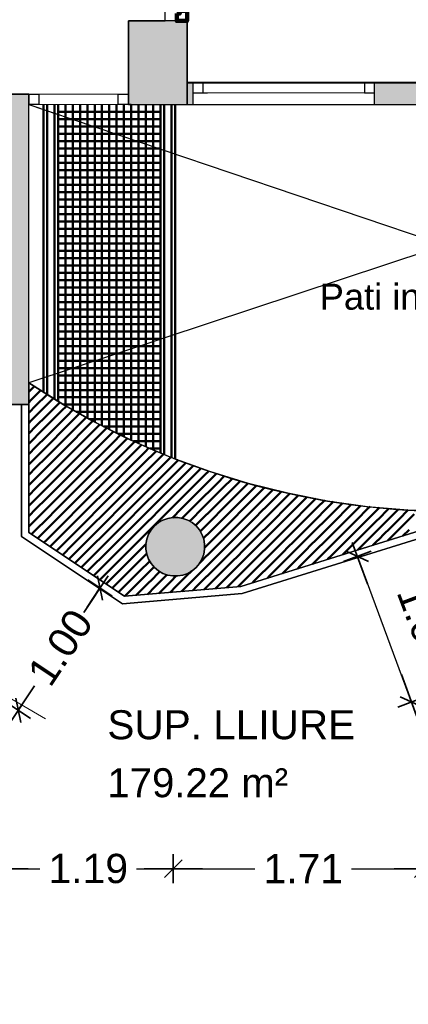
# Model space of a CAD drawing. Header units: metres. Extents: x -1 to 441, y -6 to 31.
# Tile 15 of 24: x 409.69 to 412.34, y 18.02 to 24.74. Entities that reach past the tile are written whole.
import ezdxf

# ---------------------------------------------------------------- set-up
doc = ezdxf.new("R2010")
doc.units = ezdxf.units.M
doc.header["$PDMODE"] = 65
for name, pattern in [('CONTINUA', [0]), ('PUNKT', [6.35, 0, -6.35]), ('VERDECKT', [9.525, 6.35, -3.175])]:
    doc.linetypes.add(name, pattern=pattern)
for name, color, linetype, lineweight in [('3D P4 MURS', 7, 'CONTINUA', 25), ('3D P4 MURS NOUS', 7, 'CONTINUA', 25), ('3D P4 PILAR', 7, 'CONTINUA', 25), ('P4  SUPERFICI LLIURE', 7, 'CONTINUA', 25), ('P4 COTES', 7, 'CONTINUA', 25), ('P4 ESCALES 2D', 7, 'CONTINUA', 25), ('P4 LOCAL', 7, 'CONTINUA', 25), ('P4 MOBLES', 7, 'CONTINUA', 25), ('P4 TEXT', 7, 'CONTINUA', 25)]:
    doc.layers.add(name, color=color, linetype=linetype, lineweight=lineweight)
doc.styles.add('ARIAL', font='arial.ttf')
doc.dimstyles.new('DIMSTYLE_3', dxfattribs={"dimtxt": 0.2, "dimasz": 0.2, "dimexe": 0, "dimexo": 1e-06, "dimgap": 0.1, "dimtad": 0, "dimrnd": 0.005, "dimzin": 4, "dimdsep": 46, "dimtxsty": 'ARIAL', "dimblk1": 'ALL_ML_STRICH', "dimblk2": 'ALL_ML_STRICH', "dimsah": 1, "dimcen": 0, "dimse1": 1, "dimse2": 1, "dimclrd": 2, "dimclre": 2, "dimclrt": 2, "dimadec": 0, "dimazin": 0, "dimtfac": 1, "dimtdec": 0, "dimtix": 1, "dimtmove": 2, "dimatfit": 3, "dimfxl": 0, "dimtzin": 0, "dimlwd": 0, "dimlwe": 35, "dimarcsym": 0})
doc.dimstyles.new('DIMSTYLE_5', dxfattribs={"dimtxt": 0.2, "dimasz": 0.2, "dimexe": 0, "dimexo": 1e-06, "dimgap": 0.1, "dimtad": 2, "dimrnd": 0.005, "dimzin": 4, "dimdsep": 46, "dimtxsty": 'ARIAL', "dimblk1": 'ALL_ML_STRICH', "dimblk2": 'ALL_ML_STRICH', "dimsah": 1, "dimcen": 0, "dimse1": 1, "dimse2": 1, "dimclrd": 2, "dimclre": 2, "dimclrt": 2, "dimadec": 0, "dimazin": 0, "dimtfac": 1, "dimtdec": 0, "dimtix": 1, "dimtmove": 2, "dimatfit": 3, "dimfxl": 0, "dimtzin": 0, "dimlwd": 0, "dimlwe": 35, "dimarcsym": 0})

# ---------------------------------------------------------------- blocks, each defined once
blk = doc.blocks.new('_CLOSEDFILLED')
at = {"color": 0, "linetype": 'ByBlock', "lineweight": -2}
blk.add_solid([(-1, 0), (0, 0), (-1, 0)], dxfattribs=at)
blk = doc.blocks.new('TRAMA_0')
at = {"layer": 'P4 MOBLES', "color": 202, "linetype": 'CONTINUA', "lineweight": 50, "transparency": 33554687}
for p, q in [((409.747, 22.1959), (409.7862, 22.2351)), ((409.7614, 22.1396), (409.8298, 22.208)), ((409.747, 22.1252), (409.7613, 22.1395)), ((409.7967, 22.1042), (409.8674, 22.1749)), ((409.8321, 22.0689), (409.9027, 22.1395)), ((409.8674, 22.1749), (409.8721, 22.1796)), ((409.8728, 22.1803), (409.8734, 22.1809)), ((409.9028, 22.1396), (409.917, 22.1538)), ((409.9382, 22.1042), (409.9606, 22.1267)), ((409.747, 22.0545), (409.7967, 22.1042)), ((409.7614, 21.9982), (409.832, 22.0688)), ((409.8674, 22.0335), (409.9381, 22.1042)), ((409.9028, 21.9982), (409.9734, 22.0688)), ((409.9735, 22.0689), (410.0042, 22.0996)), ((410.0089, 22.0335), (410.0486, 22.0732)), ((409.747, 21.9838), (409.7613, 21.9981)), ((409.7967, 21.9628), (409.8674, 22.0334)), ((409.8321, 21.9275), (409.9027, 21.9981)), ((409.9382, 21.9628), (410.0088, 22.0334)), ((409.9735, 21.9275), (410.0442, 21.9981)), ((410.0442, 21.9982), (410.0946, 22.0486)), ((410.0796, 21.9628), (410.1407, 22.0239)), ((410.1149, 21.9275), (410.1856, 21.9981)), ((410.1856, 21.9982), (410.1867, 21.9993)), ((409.747, 21.9131), (409.7967, 21.9627)), ((409.7614, 21.8567), (409.832, 21.9274)), ((409.8674, 21.8921), (409.9381, 21.9627)), ((409.9028, 21.8567), (409.9734, 21.9274)), ((410.0089, 21.8921), (410.0795, 21.9627)), ((410.0442, 21.8567), (410.1149, 21.9274)), ((410.1503, 21.8921), (410.2209, 21.9627)), ((410.1856, 21.8567), (410.2563, 21.9274)), ((410.221, 21.9628), (410.2328, 21.9746)), ((410.2564, 21.9275), (410.2788, 21.9499)), ((410.2917, 21.8921), (410.3249, 21.9253)), ((409.747, 21.8423), (409.7613, 21.8567)), ((409.7967, 21.8214), (409.8674, 21.892)), ((409.8321, 21.786), (409.9027, 21.8567)), ((409.9382, 21.8214), (410.0088, 21.892)), ((409.9735, 21.786), (410.0442, 21.8567)), ((410.0796, 21.8214), (410.1502, 21.892)), ((410.1149, 21.786), (410.1856, 21.8567)), ((410.221, 21.8214), (410.2916, 21.892)), ((410.2564, 21.786), (410.327, 21.8567)), ((410.3271, 21.8567), (410.3731, 21.9028)), ((410.3624, 21.8214), (410.4217, 21.8807)), ((410.3978, 21.786), (410.4684, 21.8567)), ((410.4685, 21.8567), (410.4703, 21.8586)), ((409.747, 21.7716), (409.7967, 21.8213)), ((409.7614, 21.7153), (409.832, 21.786)), ((409.8674, 21.7507), (409.9381, 21.8213)), ((409.9028, 21.7153), (409.9734, 21.786)), ((410.0089, 21.7507), (410.0795, 21.8213)), ((410.0442, 21.7153), (410.1149, 21.786)), ((410.1503, 21.7507), (410.2209, 21.8213)), ((410.1856, 21.7153), (410.2563, 21.786)), ((410.2917, 21.7507), (410.3623, 21.8213)), ((410.3271, 21.7153), (410.3977, 21.786)), ((410.4331, 21.7507), (410.5038, 21.8213)), ((410.4685, 21.7153), (410.5391, 21.786)), ((410.5038, 21.8214), (410.5189, 21.8365)), ((410.5392, 21.786), (410.5675, 21.8143)), ((410.5746, 21.7507), (410.6161, 21.7922)), ((409.747, 21.7009), (409.7613, 21.7152)), ((409.7967, 21.68), (409.8674, 21.7506)), ((409.8321, 21.6446), (409.9027, 21.7152)), ((409.9382, 21.68), (410.0088, 21.7506)), ((409.9735, 21.6446), (410.0442, 21.7152)), ((410.0796, 21.68), (410.1502, 21.7506)), ((410.1149, 21.6446), (410.1856, 21.7152)), ((410.221, 21.68), (410.2916, 21.7506)), ((410.2564, 21.6446), (410.327, 21.7152)), ((410.3624, 21.68), (410.4331, 21.7506)), ((410.3978, 21.6446), (410.4684, 21.7152)), ((410.5038, 21.68), (410.5745, 21.7506)), ((410.5392, 21.6446), (410.6098, 21.7152)), ((410.6099, 21.7153), (410.6661, 21.7715)), ((410.6453, 21.68), (410.7159, 21.7506)), ((410.6806, 21.6446), (410.7513, 21.7152)), ((410.716, 21.7507), (410.7174, 21.7521)), ((410.7513, 21.7153), (410.7686, 21.7326)), ((409.747, 21.6302), (409.7967, 21.6799)), ((409.8674, 21.6093), (409.9381, 21.6799)), ((410.0089, 21.6093), (410.0795, 21.6799)), ((410.1503, 21.6093), (410.2209, 21.6799)), ((410.2917, 21.6093), (410.3623, 21.6799)), ((410.4331, 21.6093), (410.5038, 21.6799)), ((410.5746, 21.6093), (410.6452, 21.6799)), ((410.716, 21.6093), (410.7866, 21.6799)), ((410.7867, 21.68), (410.8199, 21.7132)), ((410.822, 21.6446), (410.8712, 21.6937)), ((410.8574, 21.6093), (410.9224, 21.6743)), ((410.9635, 21.6446), (410.9748, 21.6559)), ((409.7614, 21.5739), (409.832, 21.6445)), ((409.7967, 21.5385), (409.8674, 21.6092)), ((409.9028, 21.5739), (409.9734, 21.6445)), ((409.9382, 21.5385), (410.0088, 21.6092)), ((410.0442, 21.5739), (410.1149, 21.6445)), ((410.0796, 21.5385), (410.1502, 21.6092)), ((410.1856, 21.5739), (410.2563, 21.6445)), ((410.221, 21.5385), (410.2916, 21.6092)), ((410.3271, 21.5739), (410.3977, 21.6445)), ((410.3624, 21.5385), (410.4331, 21.6092)), ((410.4685, 21.5739), (410.5391, 21.6445)), ((410.5038, 21.5385), (410.5745, 21.6092)), ((410.6099, 21.5739), (410.6805, 21.6445)), ((410.6453, 21.5385), (410.7159, 21.6092)), ((410.7513, 21.5739), (410.822, 21.6445)), ((410.7867, 21.5385), (410.8573, 21.6092)), ((410.8928, 21.5739), (410.9634, 21.6445)), ((410.9281, 21.5385), (410.9987, 21.6092)), ((410.9988, 21.6093), (411.0289, 21.6393)), ((411.0342, 21.5739), (411.083, 21.6227)), ((411.0695, 21.5385), (411.137, 21.6061)), ((411.1756, 21.5739), (411.1911, 21.5894)), ((409.747, 21.5595), (409.7613, 21.5738)), ((409.747, 21.4888), (409.7967, 21.5385)), ((409.8321, 21.5032), (409.9027, 21.5738)), ((409.8674, 21.4678), (409.9381, 21.5385)), ((409.9735, 21.5032), (410.0442, 21.5738)), ((410.0089, 21.4678), (410.0795, 21.5385)), ((410.1149, 21.5032), (410.1856, 21.5738)), ((410.1503, 21.4678), (410.2209, 21.5385)), ((410.2564, 21.5032), (410.327, 21.5738)), ((410.2917, 21.4678), (410.3623, 21.5385)), ((410.3978, 21.5032), (410.4684, 21.5738)), ((410.4331, 21.4678), (410.5038, 21.5385)), ((410.5392, 21.5032), (410.6098, 21.5738)), ((410.5746, 21.4678), (410.6452, 21.5385)), ((410.6806, 21.5032), (410.7513, 21.5738)), ((410.716, 21.4678), (410.7866, 21.5385)), ((410.822, 21.5032), (410.8927, 21.5738)), ((410.8574, 21.4678), (410.928, 21.5385)), ((410.9635, 21.5032), (411.0341, 21.5738)), ((410.9988, 21.4678), (411.0695, 21.5385)), ((411.1049, 21.5032), (411.1755, 21.5738)), ((411.1402, 21.4678), (411.2109, 21.5385)), ((411.2109, 21.5385), (411.2452, 21.5728)), ((411.2463, 21.5032), (411.3006, 21.5575)), ((411.2817, 21.4678), (411.3523, 21.5385)), ((411.3524, 21.5385), (411.3577, 21.5439)), ((411.3877, 21.5032), (411.4148, 21.5303)), ((411.4231, 21.4678), (411.4719, 21.5167)), ((409.7614, 21.4325), (409.832, 21.5031)), ((409.7967, 21.3971), (409.8674, 21.4678)), ((409.9028, 21.4325), (409.9734, 21.5031)), ((409.9382, 21.3971), (410.0088, 21.4678)), ((410.0442, 21.4325), (410.1149, 21.5031)), ((410.0796, 21.3971), (410.1502, 21.4678)), ((410.1856, 21.4325), (410.2563, 21.5031)), ((410.221, 21.3971), (410.2916, 21.4678)), ((410.3271, 21.4325), (410.3977, 21.5031)), ((410.3624, 21.3971), (410.4331, 21.4678)), ((410.4685, 21.4325), (410.5391, 21.5031)), ((410.5038, 21.3971), (410.5745, 21.4678)), ((410.6099, 21.4325), (410.6805, 21.5031)), ((410.6453, 21.3971), (410.7159, 21.4678)), ((410.7513, 21.4325), (410.822, 21.5031)), ((410.7867, 21.3971), (410.8573, 21.4678)), ((410.8928, 21.4325), (410.9634, 21.5031)), ((410.9281, 21.3971), (410.9987, 21.4678)), ((411.0342, 21.4325), (411.1048, 21.5031)), ((411.0695, 21.3971), (411.1402, 21.4678)), ((411.1756, 21.4325), (411.2462, 21.5031)), ((411.2109, 21.3971), (411.2816, 21.4678)), ((411.317, 21.4325), (411.3877, 21.5031)), ((411.3524, 21.3971), (411.423, 21.4678)), ((411.4584, 21.4325), (411.529, 21.5031)), ((411.4938, 21.3971), (411.5644, 21.4678)), ((411.5645, 21.4678), (411.5862, 21.4895)), ((411.5999, 21.4325), (411.6455, 21.4781)), ((411.6352, 21.3971), (411.7059, 21.4678)), ((411.7413, 21.4325), (411.7663, 21.4575)), ((411.7766, 21.3971), (411.8267, 21.4472)), ((409.747, 21.4181), (409.7613, 21.4324)), ((409.747, 21.3474), (409.7967, 21.3971)), ((409.8321, 21.3618), (409.9027, 21.4324)), ((409.8674, 21.3264), (409.9381, 21.3971)), ((409.9735, 21.3618), (410.0442, 21.4324)), ((410.0089, 21.3264), (410.0795, 21.3971)), ((410.1149, 21.3618), (410.1856, 21.4324)), ((410.1503, 21.3264), (410.2209, 21.3971)), ((410.2564, 21.3618), (410.327, 21.4324)), ((410.2917, 21.3264), (410.3623, 21.3971)), ((410.3978, 21.3618), (410.4684, 21.4324)), ((410.4331, 21.3264), (410.5038, 21.3971)), ((410.5392, 21.3618), (410.6098, 21.4324)), ((410.5746, 21.3264), (410.6452, 21.3971)), ((410.6806, 21.3618), (410.7513, 21.4324)), ((410.7273, 21.3377), (410.7866, 21.3971)), ((410.822, 21.3618), (410.8927, 21.4324)), ((410.8574, 21.3264), (410.928, 21.3971)), ((410.9635, 21.3618), (411.0341, 21.4324)), ((410.9988, 21.3264), (411.0695, 21.3971)), ((411.1049, 21.3618), (411.1755, 21.4324)), ((411.1402, 21.3264), (411.2109, 21.3971)), ((411.2463, 21.3618), (411.3169, 21.4324)), ((411.2817, 21.3264), (411.3523, 21.3971)), ((411.3877, 21.3618), (411.4584, 21.4324)), ((411.4231, 21.3264), (411.4937, 21.3971)), ((411.5291, 21.3618), (411.5998, 21.4324)), ((411.5645, 21.3264), (411.6351, 21.3971)), ((411.6706, 21.3618), (411.7412, 21.4324)), ((411.7059, 21.3264), (411.7766, 21.3971)), ((411.812, 21.3618), (411.8826, 21.4324)), ((411.8473, 21.3264), (411.918, 21.3971)), ((411.8827, 21.4325), (411.8871, 21.4368)), ((411.9181, 21.3971), (411.9481, 21.4271)), ((411.9534, 21.3618), (412.012, 21.4204)), ((411.9888, 21.3264), (412.0594, 21.3971)), ((412.0595, 21.3971), (412.076, 21.4137)), ((412.0948, 21.3618), (412.14, 21.407)), ((412.1302, 21.3264), (412.2008, 21.3971)), ((412.2009, 21.3971), (412.204, 21.4002)), ((412.2363, 21.3618), (412.268, 21.3935)), ((412.2716, 21.3264), (412.3357, 21.3905)), ((409.7614, 21.2911), (409.832, 21.3617)), ((409.7967, 21.2557), (409.8674, 21.3263)), ((409.9028, 21.2911), (409.9734, 21.3617)), ((409.9382, 21.2557), (410.0088, 21.3263)), ((410.0442, 21.2911), (410.1149, 21.3617)), ((410.0796, 21.2557), (410.1502, 21.3263)), ((410.1856, 21.2911), (410.2563, 21.3617)), ((410.221, 21.2557), (410.2916, 21.3263)), ((410.3271, 21.2911), (410.3977, 21.3617)), ((410.3624, 21.2557), (410.4331, 21.3263)), ((410.4685, 21.2911), (410.5391, 21.3617)), ((410.5038, 21.2557), (410.5745, 21.3263)), ((410.6099, 21.2911), (410.6805, 21.3617)), ((410.7935, 21.3333), (410.822, 21.3617)), ((410.8447, 21.3137), (410.8573, 21.3263)), ((410.8928, 21.2911), (410.9634, 21.3617)), ((410.9281, 21.2557), (410.9987, 21.3263)), ((411.0342, 21.2911), (411.1048, 21.3617)), ((411.0695, 21.2557), (411.1402, 21.3263)), ((411.1756, 21.2911), (411.2462, 21.3617)), ((411.2109, 21.2557), (411.2816, 21.3263)), ((411.317, 21.2911), (411.3877, 21.3617)), ((411.3524, 21.2557), (411.423, 21.3263)), ((411.4584, 21.2911), (411.5291, 21.3617)), ((411.4938, 21.2557), (411.5644, 21.3263)), ((411.5999, 21.2911), (411.6705, 21.3617)), ((411.6352, 21.2557), (411.7059, 21.3263)), ((411.7413, 21.2911), (411.8119, 21.3617)), ((411.7766, 21.2557), (411.8473, 21.3263)), ((411.8827, 21.2911), (411.9533, 21.3617)), ((411.9181, 21.2557), (411.9887, 21.3263)), ((412.0241, 21.2911), (412.0948, 21.3617)), ((412.0595, 21.2557), (412.1301, 21.3263)), ((412.1655, 21.2911), (412.2362, 21.3617)), ((412.2009, 21.2557), (412.2715, 21.3263)), ((412.307, 21.2911), (412.3776, 21.3617)), ((409.747, 21.2767), (409.7613, 21.291)), ((409.7652, 21.2242), (409.7967, 21.2556)), ((409.8321, 21.2203), (409.9027, 21.291)), ((409.8674, 21.185), (409.9381, 21.2556)), ((409.9735, 21.2203), (410.0442, 21.291)), ((410.0089, 21.185), (410.0795, 21.2556)), ((410.1149, 21.2203), (410.1856, 21.291)), ((410.1503, 21.185), (410.2209, 21.2556)), ((410.2564, 21.2203), (410.327, 21.291)), ((410.2917, 21.185), (410.3623, 21.2556)), ((410.3978, 21.2203), (410.4684, 21.291)), ((410.4331, 21.185), (410.5038, 21.2556)), ((410.5392, 21.2203), (410.6098, 21.291)), ((410.885, 21.2833), (410.8927, 21.291)), ((410.9168, 21.2444), (410.928, 21.2556)), ((410.9635, 21.2203), (411.0341, 21.291)), ((410.9988, 21.185), (411.0695, 21.2556)), ((411.1049, 21.2203), (411.1755, 21.291)), ((411.1402, 21.185), (411.2109, 21.2556)), ((411.2463, 21.2203), (411.3169, 21.291)), ((411.2817, 21.185), (411.3523, 21.2556)), ((411.3877, 21.2203), (411.4584, 21.291)), ((411.4231, 21.185), (411.4937, 21.2556)), ((411.5291, 21.2203), (411.5998, 21.291)), ((411.5645, 21.185), (411.6351, 21.2556)), ((411.6706, 21.2203), (411.7412, 21.291)), ((411.7059, 21.185), (411.7766, 21.2556)), ((411.812, 21.2203), (411.8826, 21.291)), ((411.8473, 21.185), (411.918, 21.2556)), ((411.9534, 21.2203), (412.0241, 21.291)), ((412.0948, 21.2203), (412.1655, 21.291)), ((412.2999, 21.2132), (412.3422, 21.2556)), ((409.8076, 21.1959), (409.832, 21.2203)), ((409.85, 21.1676), (409.8674, 21.1849)), ((409.9028, 21.1496), (409.9734, 21.2203)), ((409.9382, 21.1143), (410.0088, 21.1849)), ((410.0442, 21.1496), (410.1149, 21.2203)), ((410.0796, 21.1143), (410.1502, 21.1849)), ((410.1856, 21.1496), (410.2563, 21.2203)), ((410.221, 21.1143), (410.2916, 21.1849)), ((410.3271, 21.1496), (410.3977, 21.2203)), ((410.3624, 21.1143), (410.4331, 21.1849)), ((410.4685, 21.1496), (410.5391, 21.2203)), ((410.9383, 21.1952), (410.9634, 21.2203)), ((410.9464, 21.1326), (410.9987, 21.1849)), ((411.0342, 21.1496), (411.1048, 21.2203)), ((411.0695, 21.1143), (411.1402, 21.1849)), ((411.1756, 21.1496), (411.2462, 21.2203)), ((411.2109, 21.1143), (411.2816, 21.1849)), ((411.317, 21.1496), (411.3877, 21.2203)), ((411.3524, 21.1143), (411.423, 21.1849)), ((411.4584, 21.1496), (411.5291, 21.2203)), ((411.5999, 21.1496), (411.6705, 21.2203)), ((411.9181, 21.1143), (411.9887, 21.1849)), ((412.0945, 21.1493), (412.1301, 21.1849)), ((412.1972, 21.1813), (412.2362, 21.2203)), ((409.8924, 21.1393), (409.9027, 21.1496)), ((409.9348, 21.111), (409.9381, 21.1142)), ((409.9773, 21.0827), (410.0442, 21.1496)), ((410.0197, 21.0544), (410.0795, 21.1142)), ((410.1149, 21.0789), (410.1856, 21.1496)), ((410.1503, 21.0436), (410.2209, 21.1142)), ((410.2564, 21.0789), (410.327, 21.1496)), ((410.2917, 21.0436), (410.3623, 21.1142)), ((410.3978, 21.0789), (410.4684, 21.1496)), ((410.4331, 21.0436), (410.5038, 21.1142)), ((410.5038, 21.1143), (410.5487, 21.1591)), ((410.9635, 21.0789), (411.0341, 21.1496)), ((411.1049, 21.0789), (411.1755, 21.1496)), ((411.4231, 21.0436), (411.4937, 21.1142)), ((411.5645, 21.0436), (411.6351, 21.1142)), ((411.6706, 21.0789), (411.7412, 21.1496)), ((411.7059, 21.0436), (411.7766, 21.1142)), ((411.812, 21.0789), (411.8826, 21.1496)), ((411.8891, 21.0853), (411.918, 21.1142)), ((411.9918, 21.1173), (412.0241, 21.1496)), ((410.0621, 21.0261), (410.1149, 21.0789)), ((410.1045, 20.9978), (410.1502, 21.0435)), ((410.1856, 21.0082), (410.2563, 21.0789)), ((410.221, 20.9729), (410.2916, 21.0435)), ((410.3271, 21.0082), (410.3977, 21.0789)), ((410.3624, 20.9729), (410.4331, 21.0435)), ((410.4685, 21.0082), (410.5391, 21.0789)), ((410.5392, 21.0789), (410.5532, 21.0929)), ((410.9281, 20.9729), (410.9987, 21.0435)), ((411.0695, 20.9729), (411.1402, 21.0435)), ((411.1756, 21.0082), (411.2462, 21.0789)), ((411.2109, 20.9729), (411.2816, 21.0435)), ((411.317, 21.0082), (411.3877, 21.0789)), ((411.3524, 20.9729), (411.423, 21.0435)), ((411.4584, 21.0082), (411.5291, 21.0789)), ((411.4938, 20.9729), (411.5644, 21.0435)), ((411.5999, 21.0082), (411.6705, 21.0789)), ((411.6838, 21.0214), (411.7059, 21.0435)), ((411.7864, 21.0534), (411.8119, 21.0789)), ((410.1469, 20.9694), (410.1856, 21.0081)), ((410.2564, 20.9375), (410.327, 21.0081)), ((410.3978, 20.9375), (410.4684, 21.0081)), ((410.5038, 20.9729), (410.5727, 21.0417)), ((410.5392, 20.9375), (410.6032, 21.0015)), ((410.9635, 20.9375), (411.0341, 21.0081)), ((411.1049, 20.9375), (411.1755, 21.0081)), ((411.2463, 20.9375), (411.3169, 21.0081)), ((411.3877, 20.9375), (411.4584, 21.0081)), ((411.5811, 20.9894), (411.5998, 21.0081)), ((410.1893, 20.9411), (410.2209, 20.9728)), ((410.2317, 20.9128), (410.2563, 20.9374)), ((410.2917, 20.9021), (410.3623, 20.9728)), ((410.3271, 20.8668), (410.3977, 20.9374)), ((410.4331, 20.9021), (410.5038, 20.9728)), ((410.4685, 20.8668), (410.5391, 20.9374)), ((410.5746, 20.9021), (410.6421, 20.9697)), ((410.6099, 20.8668), (410.6805, 20.9374)), ((410.6806, 20.9375), (410.6912, 20.9481)), ((410.716, 20.9021), (410.7539, 20.9401)), ((410.7513, 20.8668), (410.822, 20.9374)), ((410.822, 20.9375), (410.8597, 20.9751)), ((410.8574, 20.9021), (410.928, 20.9728)), ((410.8928, 20.8668), (410.9634, 20.9374)), ((410.9988, 20.9021), (411.0695, 20.9728)), ((411.0342, 20.8668), (411.1048, 20.9374)), ((411.1402, 20.9021), (411.2109, 20.9728)), ((411.1761, 20.8673), (411.2462, 20.9374)), ((411.2817, 20.9021), (411.3523, 20.9728)), ((411.3757, 20.9255), (411.3877, 20.9374)), ((411.4784, 20.9575), (411.4937, 20.9728)), ((410.2741, 20.8845), (410.2916, 20.9021)), ((410.3165, 20.8562), (410.327, 20.8667)), ((410.3624, 20.8314), (410.4331, 20.9021)), ((410.4027, 20.801), (410.4684, 20.8667)), ((410.5038, 20.8314), (410.5745, 20.9021)), ((410.5574, 20.8143), (410.6098, 20.8667)), ((410.6453, 20.8314), (410.7159, 20.9021)), ((410.7121, 20.8275), (410.7513, 20.8667)), ((410.7894, 20.8342), (410.8573, 20.9021)), ((410.8668, 20.8408), (410.8927, 20.8667)), ((410.9441, 20.8474), (410.9987, 20.9021)), ((411.0214, 20.8541), (411.0341, 20.8667)), ((411.0988, 20.8607), (411.1402, 20.9021)), ((411.273, 20.8935), (411.2816, 20.9021)), ((410.3589, 20.8279), (410.3623, 20.8314)), ((410.4801, 20.8077), (410.5038, 20.8314)), ((410.6347, 20.8209), (410.6452, 20.8314))]:
    blk.add_line(p, q, dxfattribs=at)
for points in [[(411.9888, 21.185), (412.0107, 21.2069), (412.0107, 21.2069), (412.0594, 21.2556)], [(412.1302, 21.185), (412.1787, 21.2335), (412.1787, 21.2335), (412.2008, 21.2556)], [(412.2363, 21.2203), (412.2628, 21.2469), (412.2628, 21.2469), (412.3069, 21.291)], [(411.4938, 21.1143), (411.5065, 21.127), (411.5065, 21.127), (411.5644, 21.1849)], [(411.6352, 21.1143), (411.6746, 21.1536), (411.6746, 21.1536), (411.7059, 21.1849)], [(411.7413, 21.1496), (411.7586, 21.167), (411.7586, 21.167), (411.8119, 21.2203)], [(411.7766, 21.1143), (411.8426, 21.1803), (411.8426, 21.1803), (411.8473, 21.1849)], [(411.8827, 21.1496), (411.9267, 21.1936), (411.9267, 21.1936), (411.9533, 21.2203)], [(412.0241, 21.1496), (412.0947, 21.2202), (412.0947, 21.2202), (412.0948, 21.2203)], [(410.9988, 21.0436), (411.0023, 21.0471), (411.0023, 21.0471), (411.0695, 21.1142)], [(411.1402, 21.0436), (411.1704, 21.0737), (411.1704, 21.0737), (411.2109, 21.1142)], [(411.2463, 21.0789), (411.2544, 21.0871), (411.2544, 21.0871), (411.3169, 21.1496)], [(411.2817, 21.0436), (411.3385, 21.1004), (411.3385, 21.1004), (411.3523, 21.1142)], [(411.3877, 21.0789), (411.4225, 21.1137), (411.4225, 21.1137), (411.4584, 21.1496)], [(411.5291, 21.0789), (411.5905, 21.1403), (411.5905, 21.1403), (411.5998, 21.1496)], [(410.9113, 21.0268), (410.9183, 21.0338), (410.9183, 21.0338), (410.9634, 21.0789)], [(411.0342, 21.0082), (411.0864, 21.0604), (411.0864, 21.0604), (411.1048, 21.0789)]]:
    blk.add_lwpolyline(points, dxfattribs=at)
blk = doc.blocks.new('ALL_ML_STRICH')
at = {"color": 0, "linetype": 'ByBlock', "lineweight": -2}
for p, q in [((0, -0.5), (0, 0.5)), ((-1, 0), (0.5, 0)), ((-0.3, -0.3), (0.3, 0.3))]:
    blk.add_line(p, q, dxfattribs=at)
blk = doc.blocks.new('*D67')
at = {"layer": 'DEFPOINTS', "color": 2, "linetype": 'CONTINUA', "lineweight": 35, "transparency": 33554687}
for p in [(411.8236, 21.0126), (412.4395, 20.1087), (412.3591, 20.0788)]:
    blk.add_point(p, dxfattribs=at)
at = {"layer": 'P4 COTES', "color": 2, "linetype": 'CONTINUA', "lineweight": -2, "transparency": 33554687}
blk.add_line((412.3591, 20.0788), (411.9892, 21.0741), dxfattribs=at)
at = {"layer": 'P4 COTES', "color": 2, "linetype": 'CONTINUA', "lineweight": 35, "transparency": 33554687, "xscale": 0.2, "yscale": 0.2, "zscale": 0.2}
for p, rotation in [((411.9892, 21.0741), 110.383128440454), ((412.3591, 20.0788), 290.383128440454)]:
    blk.add_blockref('ALL_ML_STRICH', p, dxfattribs=dict(at, rotation=rotation))
at = {"layer": 'P4 COTES', "color": 2, "linetype": 'CONTINUA', "lineweight": 35, "transparency": 33554687, "insert": (412.4422, 20.6085), "char_height": 0.2, "width": 0.8, "attachment_point": 5, "rotation": 290.38313, "style": 'ARIAL'}
blk.add_mtext('\\A1;{\\A1;{1.06\\H0.132000;\\S^ ;}}', dxfattribs=at)
blk = doc.blocks.new('*D71')
at = {"layer": 'DEFPOINTS', "color": 2, "linetype": 'CONTINUA', "lineweight": 35, "transparency": 33554687}
for p in [(409.5443, 18.51), (409.1422, 16.9196), (410.1608, 16.9196)]:
    blk.add_point(p, dxfattribs=at)
at = {"layer": 'P4 COTES', "color": 2, "linetype": 'CONTINUA', "lineweight": -2, "transparency": 33554687}
for p, q in [((409.1422, 18.059), (409.1422, 18.51)), ((409.1422, 16.9196), (409.1422, 17.399))]:
    blk.add_line(p, q, dxfattribs=at)
at = {"layer": 'P4 COTES', "color": 2, "linetype": 'CONTINUA', "lineweight": 35, "transparency": 33554687, "xscale": 0.2, "yscale": 0.2, "zscale": 0.2}
for p, rotation in [((409.1422, 18.51), 90), ((409.1422, 16.9196), 270)]:
    blk.add_blockref('ALL_ML_STRICH', p, dxfattribs=dict(at, rotation=rotation))
at = {"layer": 'P4 COTES', "color": 2, "linetype": 'CONTINUA', "lineweight": 35, "transparency": 33554687, "insert": (409.1422, 17.729), "char_height": 0.2, "width": 0.8, "attachment_point": 5, "rotation": 90, "style": 'ARIAL'}
blk.add_mtext('\\A1;{\\A1;{1.59\\H0.132000;\\S^ ;}}', dxfattribs=at)
blk = doc.blocks.new('*D73')
at = {"layer": 'DEFPOINTS', "color": 2, "linetype": 'CONTINUA', "lineweight": 35, "transparency": 33554687}
for p in [(410.2381, 20.8545), (409.5443, 20.1101), (409.6757, 20.0224)]:
    blk.add_point(p, dxfattribs=at)
at = {"layer": 'P4 COTES', "color": 2, "linetype": 'CONTINUA', "lineweight": -2, "transparency": 33554687}
for p, q in [((410.1459, 20.7268), (410.2333, 20.8577)), ((409.6757, 20.0224), (409.7795, 20.1779))]:
    blk.add_line(p, q, dxfattribs=at)
at = {"layer": 'P4 COTES', "color": 2, "linetype": 'CONTINUA', "lineweight": 35, "transparency": 33554687, "xscale": 0.2, "yscale": 0.2, "zscale": 0.2}
for p, rotation in [((410.2333, 20.8577), 56.27780254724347), ((409.6757, 20.0224), 236.2778025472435)]:
    blk.add_blockref('ALL_ML_STRICH', p, dxfattribs=dict(at, rotation=rotation))
at = {"layer": 'P4 COTES', "color": 2, "linetype": 'CONTINUA', "lineweight": 35, "transparency": 33554687, "insert": (409.9627, 20.4523), "char_height": 0.2, "width": 0.8, "attachment_point": 5, "rotation": 56.2778, "style": 'ARIAL'}
blk.add_mtext('\\A1;{\\A1;{1.00\\H0.132000;\\S^ ;}}', dxfattribs=at)
blk = doc.blocks.new('*D80')
at = {"layer": 'DEFPOINTS', "color": 2, "linetype": 'CONTINUA', "lineweight": 35, "transparency": 33554687}
for p in [(409.5443, 18.9412), (409.5443, 18.51), (410.7337, 18.3608)]:
    blk.add_point(p, dxfattribs=at)
at = {"layer": 'P4 COTES', "color": 2, "linetype": 'CONTINUA', "lineweight": -2, "transparency": 33554687}
for p, q in [((409.5443, 18.9412), (409.8232, 18.9412)), ((410.4832, 18.9412), (410.7337, 18.9412))]:
    blk.add_line(p, q, dxfattribs=at)
at = {"layer": 'P4 COTES', "color": 2, "linetype": 'CONTINUA', "lineweight": 35, "transparency": 33554687, "xscale": 0.2, "yscale": 0.2, "zscale": 0.2, "rotation": 180}
blk.add_blockref('ALL_ML_STRICH', (409.5443, 18.9412), dxfattribs=at)
at = {"layer": 'P4 COTES', "color": 2, "linetype": 'CONTINUA', "lineweight": 35, "transparency": 33554687, "xscale": 0.2, "yscale": 0.2, "zscale": 0.2}
blk.add_blockref('ALL_ML_STRICH', (410.7337, 18.9412), dxfattribs=at)
at = {"layer": 'P4 COTES', "color": 2, "linetype": 'CONTINUA', "lineweight": 35, "transparency": 33554687, "insert": (410.1532, 18.9412), "char_height": 0.2, "width": 0.8, "attachment_point": 5, "style": 'ARIAL'}
blk.add_mtext('\\A1;{\\A1;{1.19\\H0.132000;\\S^ ;}}', dxfattribs=at)
blk = doc.blocks.new('*D81')
at = {"layer": 'DEFPOINTS', "color": 2, "linetype": 'CONTINUA', "lineweight": 35, "transparency": 33554687}
for p in [(410.7337, 18.9412), (412.4395, 18.5085), (410.7337, 18.3608)]:
    blk.add_point(p, dxfattribs=at)
at = {"layer": 'P4 COTES', "color": 2, "linetype": 'CONTINUA', "lineweight": -2, "transparency": 33554687}
for p, q in [((410.7337, 18.9412), (411.2904, 18.9412)), ((411.9504, 18.9412), (412.4395, 18.9412))]:
    blk.add_line(p, q, dxfattribs=at)
at = {"layer": 'P4 COTES', "color": 2, "linetype": 'CONTINUA', "lineweight": 35, "transparency": 33554687, "xscale": 0.2, "yscale": 0.2, "zscale": 0.2, "rotation": 180}
blk.add_blockref('ALL_ML_STRICH', (410.7337, 18.9412), dxfattribs=at)
at = {"layer": 'P4 COTES', "color": 2, "linetype": 'CONTINUA', "lineweight": 35, "transparency": 33554687, "xscale": 0.2, "yscale": 0.2, "zscale": 0.2}
blk.add_blockref('ALL_ML_STRICH', (412.4395, 18.9412), dxfattribs=at)
at = {"layer": 'P4 COTES', "color": 2, "linetype": 'CONTINUA', "lineweight": 35, "transparency": 33554687, "insert": (411.6204, 18.9412), "char_height": 0.2, "width": 0.8, "attachment_point": 5, "style": 'ARIAL'}
blk.add_mtext('\\A1;{\\A1;{1.71\\H0.132000;\\S^ ;}}', dxfattribs=at)

msp = doc.modelspace()

# ---------------------------------------------------------------- hatches: boundary and pattern name
at = {"layer": '3D P4 MURS', "linetype": 'CONTINUA', "lineweight": 18, "true_color": 0xa0a0a0, "transparency": 33554687}
for points in [[(417.447, 24.3095), (410.827, 24.3095), (410.827, 24.1595), (410.867, 24.1595), (410.867, 24.3095), (412.107, 24.3095), (412.107, 24.1595), (417.447, 24.1595)], [(409.747, 24.2295), (409.4754, 24.2295), (409.4754, 24.1595), (409.747, 24.1595)], [(409.747, 22.1096), (409.747, 24.1595), (409.477, 24.1595), (409.477, 22.2096), (409.593, 22.1121), (409.5913, 22.1101), (409.697, 22.1096)]]:
    msp.add_hatch(color=253, dxfattribs=at).paths.add_polyline_path(points)
at = {"layer": '3D P4 PILAR', "linetype": 'CONTINUA', "lineweight": 18, "transparency": 33554687}
for points in [[(410.427, 24.1595), (410.827, 24.1595), (410.827, 24.7295), (410.427, 24.7295)], [(410.7645, 21.3392), (410.7295, 21.3392), (410.6951, 21.3331), (410.6622, 21.3212), (410.632, 21.3037), (410.6052, 21.2812), (410.5827, 21.2545), (410.5653, 21.2242), (410.5533, 21.1914), (410.5472, 21.1569), (410.5472, 21.122), (410.5533, 21.0876), (410.5653, 21.0547), (410.5827, 21.0245), (410.6052, 20.9977), (410.632, 20.9752), (410.6622, 20.9577), (410.6951, 20.9458), (410.7295, 20.9397), (410.7645, 20.9397), (410.7989, 20.9458), (410.8317, 20.9577), (410.862, 20.9752), (410.8888, 20.9977), (410.9112, 21.0245), (410.9287, 21.0547), (410.9407, 21.0876), (410.9467, 21.122), (410.9467, 21.1569), (410.9407, 21.1914), (410.9287, 21.2242), (410.9112, 21.2545), (410.8888, 21.2812), (410.862, 21.3037), (410.8317, 21.3212), (410.7989, 21.3331)]]:
    msp.add_hatch(color=9, dxfattribs=at).paths.add_polyline_path(points)

# ---------------------------------------------------------------- linework, layer by layer
at = {"layer": '3D P4 MURS', "color": 7, "linetype": 'CONTINUA', "lineweight": 25, "transparency": 33554687}
for p, q in [((417.447, 24.3095), (410.827, 24.3095)), ((410.827, 24.3095), (410.827, 24.1595)), ((412.107, 24.3095), (410.867, 24.3095)), ((410.867, 24.3095), (410.867, 24.2395)), ((412.107, 24.2395), (412.107, 24.3095)), ((409.747, 24.2295), (409.4754, 24.2295)), ((410.867, 24.2395), (410.867, 24.1595)), ((412.107, 24.1595), (412.107, 24.2395)), ((409.747, 22.1096), (409.747, 24.1595)), ((410.827, 24.1595), (410.867, 24.1595)), ((410.867, 24.1595), (412.107, 24.1595)), ((412.107, 24.1595), (415.487, 24.1595)), ((409.5913, 22.1101), (409.697, 22.1096)), ((409.747, 22.1096), (409.697, 22.1096)), ((409.697, 22.1096), (409.697, 21.2096)), ((409.697, 22.1096), (409.747, 22.1096)), ((409.747, 21.2365), (409.747, 22.1096)), ((412.607, 21.3089), (411.1937, 20.8688)), ((411.2034, 20.8195), (412.6165, 21.2595)), ((409.697, 21.2096), (410.3864, 20.7495)), ((409.7469, 21.2364), (409.747, 21.2365)), ((410.3996, 20.8008), (409.7469, 21.2364)), ((411.1937, 20.8688), (410.3996, 20.8008)), ((410.3864, 20.7495), (411.2034, 20.8195))]:
    msp.add_line(p, q, dxfattribs=at)
at = {"layer": '3D P4 MURS', "color": 7, "linetype": 'PUNKT', "lineweight": 25, "transparency": 33554687}
for p, q in [((412.107, 24.3095), (410.867, 24.3095)), ((410.867, 24.3095), (410.867, 24.2395)), ((412.107, 24.2395), (412.107, 24.3095)), ((410.867, 24.2395), (412.107, 24.2395))]:
    msp.add_line(p, q, dxfattribs=at)
at = {"layer": '3D P4 MURS', "color": 7, "linetype": 'CONTINUA', "lineweight": 25, "transparency": 33554687}
for points in [[(410.867, 24.2395), (410.937, 24.2395), (410.937, 24.3095), (410.867, 24.3095), (410.867, 24.2395)], [(412.037, 24.2395), (412.107, 24.2395), (412.107, 24.3095), (412.037, 24.3095), (412.037, 24.2395)], [(409.817, 24.1595), (409.747, 24.1595), (409.747, 24.2295), (409.817, 24.2295), (409.817, 24.1595)], [(410.427, 24.1595), (410.357, 24.1595), (410.357, 24.2295), (410.427, 24.2295), (410.427, 24.1595)]]:
    msp.add_lwpolyline(points, close=True, dxfattribs=at)
at = {"layer": '3D P4 MURS', "color": 40, "linetype": 'CONTINUA', "lineweight": 18, "transparency": 33554687}
for points in [[(410.937, 24.2395), (412.037, 24.2395), (412.037, 24.3095), (410.937, 24.3095), (410.937, 24.2395)], [(410.357, 24.1595), (409.817, 24.1595), (409.817, 24.2295), (410.357, 24.2295), (410.357, 24.1595)]]:
    msp.add_lwpolyline(points, close=True, dxfattribs=at)
at = {"layer": '3D P4 MURS NOUS', "color": 240, "linetype": 'CONTINUA', "lineweight": 140, "transparency": 33554687}
msp.add_lwpolyline([(410.757, 24.7795), (410.777, 24.7795), (410.777, 24.7995), (410.827, 24.7995), (410.827, 24.7295), (410.757, 24.7295), (410.757, 24.7795)], close=True, dxfattribs=at)
at = {"layer": '3D P4 PILAR', "color": 7, "linetype": 'CONTINUA', "lineweight": 25, "transparency": 33554687}
for p, q in [((410.827, 24.7295), (410.427, 24.7295)), ((410.427, 24.7295), (410.427, 24.1595)), ((410.827, 24.1595), (410.827, 24.7295)), ((410.427, 24.1595), (410.827, 24.1595)), ((410.6622, 21.3212), (410.632, 21.3037)), ((410.6951, 21.3331), (410.6622, 21.3212)), ((410.7295, 21.3392), (410.6951, 21.3331)), ((410.7645, 21.3392), (410.7295, 21.3392)), ((410.7989, 21.3331), (410.7645, 21.3392)), ((410.8317, 21.3212), (410.7989, 21.3331)), ((410.862, 21.3037), (410.8317, 21.3212)), ((410.5827, 21.2545), (410.5653, 21.2242)), ((410.6052, 21.2812), (410.5827, 21.2545)), ((410.632, 21.3037), (410.6052, 21.2812)), ((410.8888, 21.2812), (410.862, 21.3037)), ((410.9112, 21.2545), (410.8888, 21.2812)), ((410.9287, 21.2242), (410.9112, 21.2545)), ((410.5533, 21.1914), (410.5472, 21.1569)), ((410.5653, 21.2242), (410.5533, 21.1914)), ((410.9407, 21.1914), (410.9287, 21.2242)), ((410.9467, 21.1569), (410.9407, 21.1914)), ((410.5472, 21.1569), (410.5472, 21.122)), ((410.5472, 21.122), (410.5533, 21.0876)), ((410.9407, 21.0876), (410.9467, 21.122)), ((410.9467, 21.122), (410.9467, 21.1569)), ((410.5533, 21.0876), (410.5653, 21.0547)), ((410.5653, 21.0547), (410.5827, 21.0245)), ((410.9112, 21.0245), (410.9287, 21.0547)), ((410.9287, 21.0547), (410.9407, 21.0876)), ((410.5827, 21.0245), (410.6052, 20.9977)), ((410.6052, 20.9977), (410.632, 20.9752)), ((410.862, 20.9752), (410.8888, 20.9977)), ((410.8888, 20.9977), (410.9112, 21.0245)), ((410.632, 20.9752), (410.6622, 20.9577)), ((410.6622, 20.9577), (410.6951, 20.9458)), ((410.6951, 20.9458), (410.7295, 20.9397)), ((410.7295, 20.9397), (410.7645, 20.9397)), ((410.7645, 20.9397), (410.7989, 20.9458)), ((410.7989, 20.9458), (410.8317, 20.9577)), ((410.8317, 20.9577), (410.862, 20.9752))]:
    msp.add_line(p, q, dxfattribs=at)
at = {"layer": 'P4  SUPERFICI LLIURE', "color": 7, "linetype": 'CONTINUA', "lineweight": 25, "transparency": 33554687}
for p, q in [((409.697, 22.1096), (409.5913, 22.1101)), ((409.697, 21.2096), (409.697, 22.1096)), ((412.6165, 21.2595), (411.2034, 20.8195)), ((410.3864, 20.7495), (409.697, 21.2096)), ((411.2034, 20.8195), (410.3864, 20.7495))]:
    msp.add_line(p, q, dxfattribs=at)
at = {"layer": 'P4 COTES', "color": 52, "linetype": 'CONTINUA', "lineweight": 13, "transparency": 33554687}
msp.add_line((409.073, 20.4246), (409.8624, 19.9645), dxfattribs=at)
at = {"layer": 'P4 ESCALES 2D', "color": 7, "linetype": 'VERDECKT', "lineweight": 25, "transparency": 33554687}
for p, q in [((409.747, 24.1595), (415.487, 22.2138)), ((415.487, 24.1595), (409.747, 22.2595)), ((409.747, 24.1595), (415.487, 22.2138)), ((415.487, 24.1595), (409.747, 22.2595)), ((409.747, 24.1595), (415.487, 22.2138)), ((415.487, 24.1595), (409.747, 22.2595))]:
    msp.add_line(p, q, dxfattribs=at)
at = {"layer": 'P4 ESCALES 2D', "color": 202, "lineweight": 50, "transparency": 33554687}
for p, q in [((409.847, 22.1944), (409.847, 24.1595)), ((409.872, 22.1786), (409.872, 24.1595)), ((409.922, 22.1476), (409.922, 24.1595)), ((409.947, 22.1324), (409.947, 24.1595)), ((409.997, 22.1026), (409.997, 24.1595)), ((410.047, 22.0736), (410.047, 24.1595)), ((410.097, 22.0452), (410.097, 24.1595)), ((410.147, 22.0176), (410.147, 24.1595)), ((410.197, 21.9907), (410.197, 24.1595)), ((410.247, 21.9645), (410.247, 24.1595)), ((410.297, 21.939), (410.297, 24.1595)), ((410.347, 21.9141), (410.347, 24.1595)), ((410.397, 21.8899), (410.397, 24.1595)), ((410.447, 21.8664), (410.447, 24.1595)), ((410.497, 21.8435), (410.497, 24.1595)), ((410.547, 21.8212), (410.547, 24.1595)), ((410.597, 21.7995), (410.597, 24.1595)), ((410.647, 21.7785), (410.647, 24.1595)), ((410.672, 21.7682), (410.672, 24.1595)), ((410.722, 21.7481), (410.722, 24.1595)), ((410.747, 21.7382), (410.747, 24.1595)), ((410.647, 24.1095), (409.947, 24.1095)), ((410.647, 24.0595), (409.947, 24.0595)), ((410.647, 24.0095), (409.947, 24.0095)), ((410.647, 23.9595), (409.947, 23.9595)), ((410.647, 23.9095), (409.947, 23.9095)), ((410.647, 23.8595), (409.947, 23.8595)), ((410.647, 23.8095), (409.947, 23.8095)), ((410.647, 23.7595), (409.947, 23.7595)), ((410.647, 23.7095), (409.947, 23.7095)), ((410.647, 23.6595), (409.947, 23.6595)), ((410.647, 23.6095), (409.947, 23.6095)), ((410.647, 23.5595), (409.947, 23.5595)), ((410.647, 23.5095), (409.947, 23.5095)), ((410.647, 23.4595), (409.947, 23.4595)), ((410.647, 23.4095), (409.947, 23.4095)), ((410.647, 23.3595), (409.947, 23.3595)), ((410.647, 23.3095), (409.947, 23.3095)), ((410.647, 23.2595), (409.947, 23.2595)), ((410.647, 23.2095), (409.947, 23.2095)), ((410.647, 23.1595), (409.947, 23.1595)), ((410.647, 23.1095), (409.947, 23.1095)), ((410.647, 23.0595), (409.947, 23.0595)), ((410.647, 23.0095), (409.947, 23.0095)), ((410.647, 22.9595), (409.947, 22.9595)), ((410.647, 22.9095), (409.947, 22.9095)), ((410.647, 22.8595), (409.947, 22.8595)), ((410.647, 22.8095), (409.947, 22.8095)), ((410.647, 22.7595), (409.947, 22.7595)), ((410.647, 22.7095), (409.947, 22.7095)), ((410.647, 22.6595), (409.947, 22.6595)), ((410.647, 22.6095), (409.947, 22.6095)), ((410.647, 22.5595), (409.947, 22.5595)), ((410.647, 22.5095), (409.947, 22.5095)), ((410.647, 22.4595), (409.947, 22.4595)), ((410.647, 22.4095), (409.947, 22.4095)), ((410.647, 22.3595), (409.947, 22.3595)), ((410.647, 22.3095), (409.947, 22.3095)), ((410.647, 22.2595), (409.947, 22.2595)), ((410.647, 22.2095), (409.947, 22.2095)), ((410.647, 22.1595), (409.947, 22.1595)), ((410.647, 22.1095), (409.9854, 22.1095)), ((410.647, 22.0595), (410.0717, 22.0595)), ((410.647, 22.0095), (410.162, 22.0095)), ((410.647, 21.9595), (410.2568, 21.9595)), ((410.647, 21.9095), (410.3565, 21.9095)), ((410.647, 21.8595), (410.4619, 21.8595)), ((410.647, 21.8095), (410.5739, 21.8095))]:
    msp.add_line(p, q, dxfattribs=at)
at = {"layer": 'P4 ESCALES 2D', "color": 7, "lineweight": 25, "transparency": 33554687}
msp.add_arc((412.6518, 26.6124), 5.2332, 236.28434, 302.80462, dxfattribs=at)
at = {"layer": 'P4 LOCAL', "color": 7, "linetype": 'CONTINUA', "lineweight": 25, "transparency": 33554687}
for p, q in [((410.827, 28.0682), (410.827, 24.3069)), ((410.677, 24.7295), (410.677, 25.8295)), ((410.427, 24.2595), (410.427, 24.7295)), ((410.427, 24.7295), (410.677, 24.7295)), ((410.827, 24.3069), (415.777, 24.3069)), ((407.507, 24.2295), (409.747, 24.2295)), ((409.747, 24.2295), (409.747, 24.1595)), ((410.427, 24.1595), (410.427, 24.2595)), ((409.747, 24.1595), (409.947, 24.0917)), ((410.447, 24.1595), (410.427, 24.1595)), ((410.447, 24.1095), (410.447, 24.1595)), ((409.947, 24.0917), (409.947, 24.1095)), ((409.947, 24.1095), (410.447, 24.1095)), ((409.9806, 22.1123), (409.747, 22.2595)), ((409.747, 22.2595), (409.747, 21.2364)), ((409.697, 22.1096), (409.5913, 22.1101)), ((409.697, 21.2096), (409.697, 22.1096)), ((410.2217, 21.9777), (409.9806, 22.1123)), ((410.4696, 21.8559), (410.2217, 21.9777)), ((410.7235, 21.7475), (410.4696, 21.8559)), ((410.9828, 21.6525), (410.7235, 21.7475)), ((411.2468, 21.5714), (410.9828, 21.6525)), ((411.5146, 21.5043), (411.2468, 21.5714)), ((411.7857, 21.4514), (411.5146, 21.5043)), ((412.0591, 21.4129), (411.7857, 21.4514)), ((412.3342, 21.3889), (412.0591, 21.4129)), ((412.6102, 21.3794), (412.3342, 21.3889)), ((410.632, 21.3037), (410.6622, 21.3212)), ((410.6622, 21.3212), (410.6951, 21.3331)), ((410.6951, 21.3331), (410.7295, 21.3392)), ((410.7295, 21.3392), (410.7645, 21.3392)), ((410.7645, 21.3392), (410.7989, 21.3331)), ((410.7989, 21.3331), (410.8317, 21.3212)), ((410.8317, 21.3212), (410.862, 21.3037)), ((410.5653, 21.2242), (410.5827, 21.2545)), ((410.5827, 21.2545), (410.6052, 21.2812)), ((410.6052, 21.2812), (410.632, 21.3037)), ((410.862, 21.3037), (410.8888, 21.2812)), ((410.8888, 21.2812), (410.9112, 21.2545)), ((410.9112, 21.2545), (410.9287, 21.2242)), ((411.1937, 20.8688), (412.6069, 21.3088)), ((412.6176, 21.2595), (411.2034, 20.8195)), ((410.3864, 20.7495), (409.697, 21.2096)), ((409.747, 21.2364), (410.3996, 20.8008)), ((410.5472, 21.1569), (410.5533, 21.1914)), ((410.5533, 21.1914), (410.5653, 21.2242)), ((410.9287, 21.2242), (410.9407, 21.1914)), ((410.9407, 21.1914), (410.9467, 21.1569)), ((410.5472, 21.122), (410.5472, 21.1569)), ((410.5533, 21.0876), (410.5472, 21.122)), ((410.9467, 21.122), (410.9407, 21.0876)), ((410.9467, 21.1569), (410.9467, 21.122)), ((410.5653, 21.0547), (410.5533, 21.0876)), ((410.5827, 21.0245), (410.5653, 21.0547)), ((410.9287, 21.0547), (410.9112, 21.0245)), ((410.9407, 21.0876), (410.9287, 21.0547)), ((410.6052, 20.9977), (410.5827, 21.0245)), ((410.632, 20.9752), (410.6052, 20.9977)), ((410.8888, 20.9977), (410.862, 20.9752)), ((410.9112, 21.0245), (410.8888, 20.9977)), ((410.6622, 20.9577), (410.632, 20.9752)), ((410.6951, 20.9458), (410.6622, 20.9577)), ((410.7295, 20.9397), (410.6951, 20.9458)), ((410.7645, 20.9397), (410.7295, 20.9397)), ((410.7989, 20.9458), (410.7645, 20.9397)), ((410.8317, 20.9577), (410.7989, 20.9458)), ((410.862, 20.9752), (410.8317, 20.9577)), ((410.3996, 20.8008), (411.1937, 20.8688)), ((411.2034, 20.8195), (410.3864, 20.7495))]:
    msp.add_line(p, q, dxfattribs=at)

# ---------------------------------------------------------------- block references
at = {"layer": '3D P4 PILAR', "color": 7, "linetype": 'CONTINUA', "lineweight": 25, "transparency": 33554687, "xscale": 0.0002666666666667, "yscale": 0.0002666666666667, "zscale": 0.0002666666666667}
msp.add_blockref('_CLOSEDFILLED', (410.747, 21.1395), dxfattribs=at)
at = {"layer": 'P4 MOBLES', "color": 202, "linetype": 'CONTINUA', "lineweight": 50, "transparency": 33554687}
msp.add_blockref('TRAMA_0', (0, 0), dxfattribs=at)

# ---------------------------------------------------------------- texts
at = {"layer": 'P4  SUPERFICI LLIURE', "color": 7, "linetype": 'CONTINUA', "lineweight": 25, "transparency": 33554687, "char_height": 0.198, "attachment_point": 7, "style": 'ARIAL'}
for s, insert, width in [('\\W1.00;SUP. LLIURE', (410.2837, 19.8221), 1.795332), ('\\W0.99;179.22 m²', (410.2837, 19.4261), 1.348697)]:
    msp.add_mtext(s, dxfattribs=dict(at, insert=insert, width=width))
at = {"layer": 'P4 TEXT', "color": 7, "linetype": 'CONTINUA', "lineweight": 25, "transparency": 33554687, "insert": (411.7324, 22.7556), "char_height": 0.177079, "width": 1.346043, "attachment_point": 7, "style": 'ARIAL'}
msp.add_mtext('\\W1.00;Pati interior', dxfattribs=at)

# ---------------------------------------------------------------- dimensions: what is measured, and where the dimension line sits
at = {"layer": 'P4 COTES', "color": 2, "linetype": 'CONTINUA', "lineweight": 35, "transparency": 33554687}
for base, p1, p2, angle, dimstyle, picture, middle in [((411.9892, 21.0741), (412.4395, 20.1087), (411.8236, 21.0126), 110.38313, 'DIMSTYLE_5', '*D67', (412.4422, 20.6085)), ((410.2333, 20.8577), (409.5443, 20.1101), (410.2381, 20.8545), 56.2778, 'DIMSTYLE_3', '*D73', (409.9627, 20.4523)), ((409.1422, 18.51), (410.1608, 16.9196), (409.5443, 18.51), 90, 'DIMSTYLE_3', '*D71', (409.1422, 17.729))]:
    dim = msp.add_linear_dim(base=base, p1=p1, p2=p2, angle=angle, dimstyle=dimstyle, override={"dimpost": '<>', "dimclrd": 2, "dimclre": 2, "dimclrt": 2, "dimlwd": 0, "dimlwe": 35}, dxfattribs=at)
    dim.commit()
    dim.dimension.update_dxf_attribs({"geometry": picture, "text_midpoint": middle, "dimtype": 160})
for base, p1, p2, picture, middle in [((410.7337, 18.9412), (409.5443, 18.51), (410.7337, 18.3608), '*D80', (410.1532, 18.9412)), ((412.4395, 18.9412), (410.7337, 18.3608), (412.4395, 18.5085), '*D81', (411.6204, 18.9412))]:
    dim = msp.add_linear_dim(base=base, p1=p1, p2=p2, dimstyle='DIMSTYLE_3', override={"dimpost": '<>', "dimclrd": 2, "dimclre": 2, "dimclrt": 2, "dimlwd": 0, "dimlwe": 35}, dxfattribs=at)
    dim.commit()
    dim.dimension.update_dxf_attribs({"geometry": picture, "text_midpoint": middle, "dimtype": 160})

doc.saveas('drawing.dxf')
